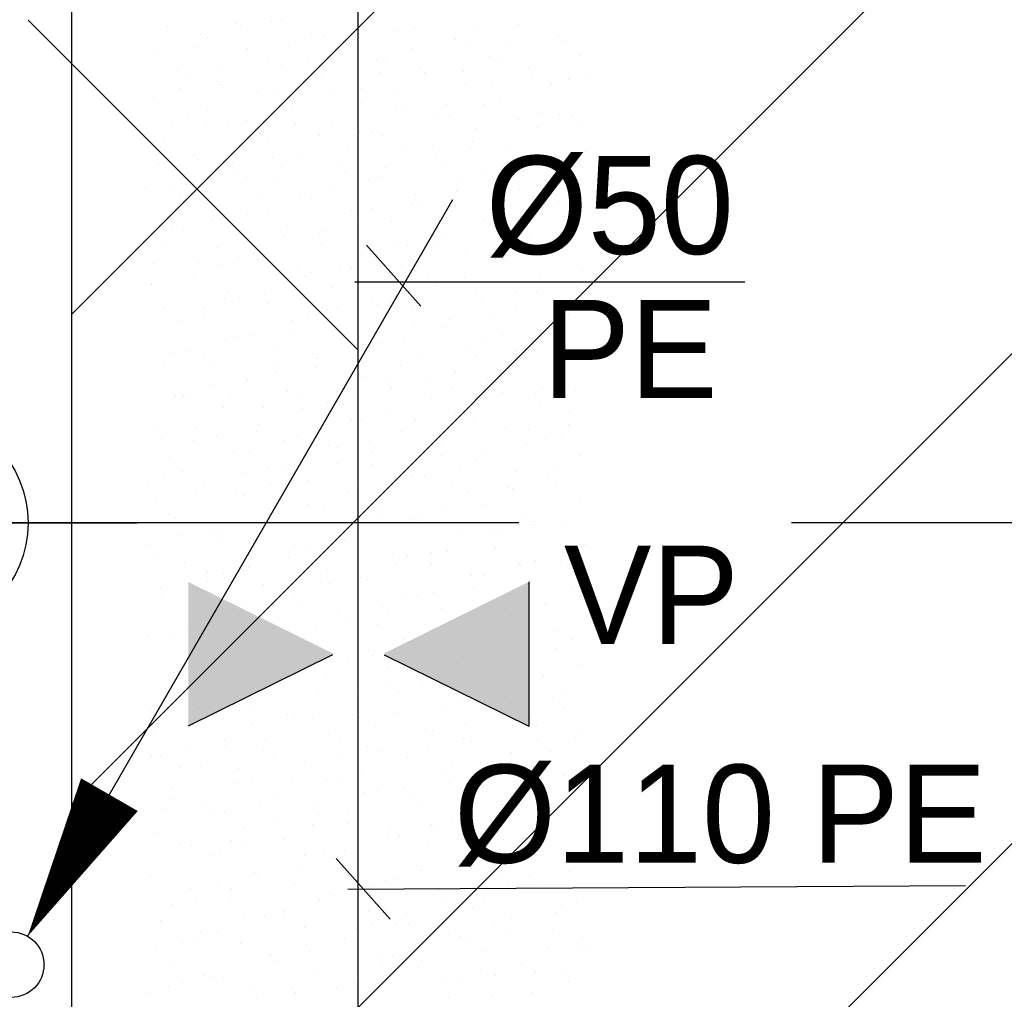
# Model space of a CAD drawing. Extents: x 9010 to 343255, y 15280 to 659207.
# Tile 24 of 76: x 83437 to 85243, y 28554 to 30350. Entities that reach past the tile are written whole.
import ezdxf

# ---------------------------------------------------------------- set-up
doc = ezdxf.new("R2010")
doc.units = 0
doc.header["$LTSCALE"] = 100
for name, pattern in [('2322121', [2000, 1000, 1000]), ('CENTER2', [11.25, 7.5, -1.25, 1.25, -1.25]), ('CENTER4', [5, 3.125, -0.625, 0.625, -0.625]), ('CENTERX2', [40, 25, -5, 5, -5])]:
    doc.linetypes.add(name, pattern=pattern)
doc.layers.get('0').update_dxf_attribs({"linetype": 'CONTINUOUS'})
for name, color, linetype in [('15', 6, 'CONTINUOUS'), ('BOUW', 8, 'CONTINUOUS'), ('PAAL_CONT', 1, 'CONTINUOUS'), ('PAAL_HART', 7, 'CONTINUOUS'), ('PAAL_TEKST', 2, 'CONTINUOUS'), ('STRAMIEN', 1, 'CENTER2'), ('WL524---', 4, 'CONTINUOUS'), ('WL5627--', 4, 'CONTINUOUS'), ('WL570---', 3, 'CONTINUOUS'), ('WL570---_HARTLIJN', 7, 'CONTINUOUS'), ('WM521---', 1, 'CONTINUOUS')]:
    doc.layers.add(name, color=color, linetype=linetype)
doc.styles.add('BURO-018', font='BUROFONT.shx', dxfattribs={"height": 180})
doc.styles.add('VAR', font='STRUCT01.shx')

# ---------------------------------------------------------------- blocks, each defined once
blk = doc.blocks.new('K-PAAL8')
at = {"layer": 'PAAL_CONT'}
blk.add_circle((0, 0), 0.5, dxfattribs=at)
at = {"layer": 'PAAL_HART'}
for p, q in [((0, -1), (0, 1)), ((-1, 0), (1, 0))]:
    blk.add_line(p, q, dxfattribs=at)
at = {"layer": 'PAAL_TEKST', "style": 'VAR', "flags": 1}
for tag, p in [('AFHAKHOOGTE', (0.4015, 0.5157)), ('INHEINIVO', (0.4015, 0.2007)), ('LENGTE', (0.4015, -0.1143)), ('NUMMER', (0.4015, -0.4293))]:
    blk.add_attdef(tag, p, '', height=0.2, dxfattribs=at)
blk = doc.blocks.new('LDV3121')
at = {"color": 0, "linetype": 'CONTINUOUS'}
blk.add_line((0.25, 0.433), (6.75, 11.691), dxfattribs=at)
blk.add_lwpolyline([(0.25, 0.433, 0, 1, 0), (1.5, 2.598, 1, 1, 0)], format="xyseb", dxfattribs=at)
blk.add_circle((0, 0), 0.5, dxfattribs=at)

msp = doc.modelspace()

# ---------------------------------------------------------------- hatches: boundary and pattern name
at = {"layer": '15'}
h = msp.add_hatch(dxfattribs=at)
h.set_pattern_fill('ANSI31', color=8, scale=200, style=0)
h.set_pattern_definition([(45, (32852.9, 25827.6), (-449.013, 449.013), [])])
h.paths.add_polyline_path([(83532.9, 52927.6), (89143.2, 52927.6), (89143.2, 54927.6), (83532.9, 54927.6), (83532.9, 59077.6), (65252.9, 59077.6), (65252.9, 83077.6), (67752.9, 83077.6), (67752.9, 61277.6), (72752.9, 61277.6), (72752.9, 66021.3), (73678.4, 66021.3), (73678.4, 73400.3), (76678.4, 73400.3), (76678.4, 61277.6), (82952.9, 61277.6), (82952.9, 81942.7), (87952.9, 81942.7), (87952.9, 70627.6), (93268.6, 70627.6), (93268.6, 61027.6), (99172.9, 61027.6), (99172.9, 58527.6), (93268.6, 58527.6), (93268.6, 52927.6), (99022.9, 52927.6), (99022.9, 49227.6), (93268.6, 49227.6), (93268.6, 42227.6), (99022.9, 42227.6), (99022.9, 39227.6), (93722.9, 39227.6), (93722.9, 36227.6), (99022.9, 36227.6), (99022.9, 33227.6), (93722.9, 33227.6), (93722.9, 26257.8), (90152.9, 26257.8), (90152.9, 26107.6), (83532.9, 26107.6), (83532.9, 39227.6), (88032.9, 39227.6), (88032.9, 49227.6), (83532.9, 49227.6)])
at = {"layer": 'WL570---'}
h = msp.add_hatch(color=1, dxfattribs=at)
h.paths.add_polyline_path([(83746.4, 29319.4), (84011.2, 29188.6), (83746.4, 29188.6)])
h.paths.add_polyline_path([(83746.4, 29188.6), (84011.2, 29188.6), (84011.2, 29186), (83746.4, 29055.2)])
h = msp.add_hatch(color=1, dxfattribs=at)
h.paths.add_polyline_path([(84370.7, 29319.4), (84105.9, 29188.6), (84370.7, 29188.6)])
h.paths.add_polyline_path([(84370.7, 29188.6), (84105.9, 29188.6), (84105.9, 29186), (84370.7, 29055.2)])

# ---------------------------------------------------------------- linework, layer by layer
at = {"layer": 'BOUW', "linetype": 'CONTINUOUS'}
for points in [[(90152.9, 26107.6), (83532.9, 26107.6), (83532.9, 54327.6), (89142.9, 54327.6)], [(93268.6, 49227.6), (93268.6, 42227.6), (99022.9, 42227.6), (99022.9, 39227.6), (93722.9, 39227.6), (93722.9, 36227.6), (99022.9, 36227.6), (99022.9, 33227.6), (93722.9, 33227.6), (93722.9, 26257.8), (90152.9, 26257.8), (90152.9, 26107.6), (83532.9, 26107.6), (83532.9, 39227.6), (88032.9, 39227.6), (88032.9, 49227.6)]]:
    msp.add_lwpolyline(points, dxfattribs=at)
at = {"layer": 'STRAMIEN', "linetype": 'CENTERX2'}
msp.add_line((100352.9, 29427.6), (78852.9, 29427.6), dxfattribs=at)
at = {"layer": 'WL524---', "color": 4, "linetype": '2322121'}
for p, q in [((84057.8, 27105.9), (84057.8, 39738.9)), ((84057.8, 29744.2), (83452.8, 30349.2))]:
    msp.add_line(p, q, dxfattribs=at)
at = {"layer": 'WL5627--', "color": 6}
for p, q in [((83708.7, 30338.2), (83708.7, 30338.2)), ((83833.7, 30343.1), (83833.7, 30343.1)), ((83843, 30339.4), (83843, 30339.4)), ((83899.1, 30346.5), (83899.1, 30346.5)), ((83917, 30347.8), (83917, 30347.8)), ((84162.1, 30333.6), (84162.1, 30333.6)), ((84277.3, 30334.9), (84277.3, 30334.9)), ((84352.5, 30341.9), (84352.5, 30341.9)), ((83769.4, 30323.5), (83769.4, 30323.5)), ((83781.2, 30317.1), (83781.2, 30317.1)), ((83971.6, 30325.4), (83971.6, 30325.4)), ((83994.4, 30320.3), (83994.4, 30320.3)), ((84049.8, 30320.9), (84049.8, 30320.9)), ((84123.8, 30329.2), (84123.8, 30329.2)), ((84426.1, 30322), (84426.1, 30322)), ((83758.1, 30299.1), (83758.1, 30299.1)), ((83854.7, 30297.1), (83854.7, 30297.1)), ((83930.1, 30300.7), (83930.1, 30300.7)), ((84045.2, 30305.4), (84045.2, 30305.4)), ((84155.1, 30297.5), (84155.1, 30297.5)), ((84235.6, 30313.7), (84235.6, 30313.7)), ((84256.7, 30302.3), (84256.7, 30302.3)), ((84330.6, 30310.7), (84330.6, 30310.7)), ((84438, 30312.1), (84438, 30312.1)), ((83684.1, 30290.7), (83684.1, 30290.7)), ((83964.9, 30280.5), (83964.9, 30280.5)), ((84298.5, 30281.9), (84298.5, 30281.9)), ((84463.5, 30283.8), (84463.5, 30283.8)), ((83807.9, 30263.3), (83807.9, 30263.3)), ((83890.9, 30272.1), (83890.9, 30272.1)), ((83917.5, 30265.3), (83917.5, 30265.3)), ((84090.8, 30277.9), (84090.8, 30277.9)), ((84108, 30273.6), (84108, 30273.6)), ((84171.7, 30262), (84171.7, 30262)), ((84315.8, 30274.7), (84315.8, 30274.7)), ((84371, 30260.7), (84371, 30260.7)), ((83727.1, 30257), (83727.1, 30257)), ((83743.7, 30243.7), (83743.7, 30243.7)), ((83990, 30244.2), (83990, 30244.2)), ((84097.8, 30253.6), (84097.8, 30253.6)), ((84180.5, 30252.5), (84180.5, 30252.5)), ((84251.5, 30255), (84251.5, 30255)), ((84378.5, 30243.4), (84378.5, 30243.4)), ((84476.5, 30251.9), (84476.5, 30251.9)), ((83799.6, 30235.9), (83799.6, 30235.9)), ((83806, 30231.8), (83806, 30231.8)), ((83968.6, 30240.5), (83968.6, 30240.5)), ((84063.6, 30224.2), (84063.6, 30224.2)), ((84254, 30232.5), (84254, 30232.5)), ((84304.6, 30235), (84304.6, 30235)), ((84412.2, 30232.2), (84412.2, 30232.2)), ((84444.5, 30240.8), (84444.5, 30240.8)), ((83682.7, 30207.7), (83682.7, 30207.7)), ((83732, 30223.4), (83732, 30223.4)), ((83873.1, 30216), (83873.1, 30216)), ((83904.3, 30220.8), (83904.3, 30220.8)), ((84012.8, 30213.3), (84012.8, 30213.3)), ((84129.3, 30217.7), (84129.3, 30217.7)), ((83938.8, 30204.9), (83938.8, 30204.9)), ((84065, 30198), (84065, 30198)), ((84126.4, 30192.4), (84126.4, 30192.4)), ((84219.6, 30194.7), (84219.6, 30194.7)), ((84290, 30194.9), (84290, 30194.9)), ((84316.9, 30200.7), (84316.9, 30200.7)), ((83745.5, 30175.9), (83745.5, 30175.9)), ((83782.1, 30183.5), (83782.1, 30183.5)), ((83936, 30184.1), (83936, 30184.1)), ((84145.7, 30186.3), (84145.7, 30186.3)), ((84198.9, 30171.3), (84198.9, 30171.3)), ((84225.7, 30175.2), (84225.7, 30175.2)), ((84389.4, 30179.6), (84389.4, 30179.6)), ((84426.5, 30176.2), (84426.5, 30176.2)), ((84450.7, 30172), (84450.7, 30172)), ((83717.9, 30163.8), (83717.9, 30163.8)), ((83779.9, 30156.2), (83779.9, 30156.2)), ((83818, 30154.7), (83818, 30154.7)), ((83853.9, 30164.5), (83853.9, 30164.5)), ((83942.8, 30160.7), (83942.8, 30160.7)), ((84008.4, 30163), (84008.4, 30163)), ((84352.5, 30167.8), (84352.5, 30167.8)), ((84386.4, 30152.4), (84386.4, 30152.4)), ((84462.9, 30159.6), (84462.9, 30159.6)), ((83878.6, 30141), (83878.6, 30141)), ((83891.5, 30134.8), (83891.5, 30134.8)), ((83986.7, 30137.6), (83986.7, 30137.6)), ((84060.7, 30146), (84060.7, 30146)), ((84082, 30143.1), (84082, 30143.1)), ((84103.5, 30137.9), (84103.5, 30137.9)), ((84272.5, 30151.4), (84272.5, 30151.4)), ((83695, 30115.8), (83695, 30115.8)), ((83701.1, 30126.5), (83701.1, 30126.5)), ((84039.3, 30118.2), (84039.3, 30118.2)), ((84193.6, 30119.1), (84193.6, 30119.1)), ((84267.5, 30127.4), (84267.5, 30127.4)), ((84335.3, 30119.5), (84335.3, 30119.5)), ((83756.3, 30103.7), (83756.3, 30103.7)), ((83954.4, 30103), (83954.4, 30103)), ((84144.8, 30111.2), (84144.8, 30111.2)), ((84264.2, 30115), (84264.2, 30115)), ((84400.4, 30100.5), (84400.4, 30100.5)), ((84407.8, 30098.4), (84407.8, 30098.4)), ((84474.4, 30108.9), (84474.4, 30108.9)), ((83692.1, 30084), (83692.1, 30084)), ((83763.9, 30094.7), (83763.9, 30094.7)), ((83827.8, 30088.9), (83827.8, 30088.9)), ((83901.8, 30097.3), (83901.8, 30097.3)), ((83917, 30080.8), (83917, 30080.8)), ((84026.9, 30081.8), (84026.9, 30081.8)), ((84199.9, 30095.4), (84199.9, 30095.4)), ((84217.3, 30090.1), (84217.3, 30090.1)), ((84424.9, 30092.2), (84424.9, 30092.2)), ((83836.4, 30073.6), (83836.4, 30073.6)), ((84034.7, 30070.3), (84034.7, 30070.3)), ((84100.4, 30061.9), (84100.4, 30061.9)), ((84108.6, 30078.7), (84108.6, 30078.7)), ((84290.9, 30070.2), (84290.9, 30070.2)), ((84360.6, 30072.6), (84360.6, 30072.6)), ((83719.5, 30045.3), (83719.5, 30045.3)), ((83742.9, 30048.6), (83742.9, 30048.6)), ((83852.8, 30061.2), (83852.8, 30061.2)), ((83909.9, 30053.6), (83909.9, 30053.6)), ((84077.7, 30058), (84077.7, 30058)), ((84241.5, 30051.8), (84241.5, 30051.8)), ((84315.4, 30060.2), (84315.4, 30060.2)), ((83668.9, 30040.2), (83668.9, 30040.2)), ((83949.7, 30030), (83949.7, 30030)), ((84013.5, 30038.4), (84013.5, 30038.4)), ((84163.3, 30030.1), (84163.3, 30030.1)), ((84238.4, 30035.2), (84238.4, 30035.2)), ((84353.7, 30038.4), (84353.7, 30038.4)), ((84448.3, 30033.3), (84448.3, 30033.3)), ((83730.6, 30023.8), (83730.6, 30023.8)), ((83782.3, 30013.5), (83782.3, 30013.5)), ((83875.7, 30021.6), (83875.7, 30021.6)), ((83972.8, 30021.8), (83972.8, 30021.8)), ((84156.5, 30011.5), (84156.5, 30011.5)), ((84174.2, 30015.6), (84174.2, 30015.6)), ((84235.7, 30008.9), (84235.7, 30008.9)), ((84399.1, 30012.4), (84399.1, 30012.4)), ((84426.2, 30017.2), (84426.2, 30017.2)), ((83854.8, 29992.4), (83854.8, 29992.4)), ((83891.2, 30001), (83891.2, 30001)), ((84045.3, 30000.7), (84045.3, 30000.7)), ((84082.6, 30003.1), (84082.6, 30003.1)), ((84334.8, 29992.7), (84334.8, 29992.7)), ((84363.4, 29992.9), (84363.4, 29992.9)), ((83716.8, 29972.9), (83716.8, 29972.9)), ((83790.8, 29981.3), (83790.8, 29981.3)), ((83827, 29981.4), (83827, 29981.4)), ((83928.4, 29972.4), (83928.4, 29972.4)), ((84051.9, 29978.2), (84051.9, 29978.2)), ((84118.8, 29980.7), (84118.8, 29980.7)), ((84289.4, 29984.5), (84289.4, 29984.5)), ((84309.3, 29989), (84309.3, 29989)), ((83737.9, 29964.2), (83737.9, 29964.2)), ((83923.7, 29954.4), (83923.7, 29954.4)), ((83987.7, 29958.5), (83987.7, 29958.5)), ((83997.6, 29962.7), (83997.6, 29962.7)), ((84212.6, 29955.4), (84212.6, 29955.4)), ((84372.1, 29957.2), (84372.1, 29957.2)), ((83704.8, 29944), (83704.8, 29944)), ((83991.2, 29940.6), (83991.2, 29940.6)), ((84130.5, 29935.8), (84130.5, 29935.8)), ((84148.4, 29935.7), (84148.4, 29935.7)), ((84181.7, 29948.9), (84181.7, 29948.9)), ((84204.4, 29944.2), (84204.4, 29944.2)), ((84444.6, 29936.1), (84444.6, 29936.1)), ((83800.7, 29932.3), (83800.7, 29932.3)), ((83865.5, 29921.2), (83865.5, 29921.2)), ((84063.7, 29919.5), (84063.7, 29919.5)), ((84254.2, 29927.8), (84254.2, 29927.8)), ((84337.3, 29917.3), (84337.3, 29917.3)), ((84373.3, 29932.6), (84373.3, 29932.6)), ((84411.3, 29925.7), (84411.3, 29925.7)), ((83682.8, 29902.9), (83682.8, 29902.9)), ((83764.7, 29905.7), (83764.7, 29905.7)), ((83801.2, 29901.5), (83801.2, 29901.5)), ((83838.7, 29914), (83838.7, 29914)), ((83873.2, 29911.2), (83873.2, 29911.2)), ((84137.2, 29899.6), (84137.2, 29899.6)), ((84309.1, 29912.9), (84309.1, 29912.9)), ((84327.7, 29907.8), (84327.7, 29907.8)), ((83756.3, 29883), (83756.3, 29883)), ((83946.8, 29891.3), (83946.8, 29891.3)), ((83971.6, 29887.1), (83971.6, 29887.1)), ((84026.2, 29898.4), (84026.2, 29898.4)), ((84045.5, 29895.5), (84045.5, 29895.5)), ((84469.8, 29890.1), (84469.8, 29890.1)), ((83679, 29864.2), (83679, 29864.2)), ((83679.8, 29865.3), (83679.8, 29865.3)), ((83961.9, 29878.7), (83961.9, 29878.7)), ((84178.4, 29868.6), (84178.4, 29868.6)), ((84186.8, 29875.6), (84186.8, 29875.6)), ((84200.1, 29867.7), (84200.1, 29867.7)), ((84252.4, 29876.9), (84252.4, 29876.9)), ((84390.6, 29876), (84390.6, 29876)), ((83819.2, 29851.2), (83819.2, 29851.2)), ((83886.6, 29846.8), (83886.6, 29846.8)), ((84009.6, 29859.4), (84009.6, 29859.4)), ((84122.6, 29855.9), (84122.6, 29855.9)), ((84272.6, 29846.6), (84272.6, 29846.6)), ((84347.5, 29852.7), (84347.5, 29852.7)), ((84385.2, 29850), (84385.2, 29850)), ((84459.2, 29858.4), (84459.2, 29858.4)), ((84463, 29854.9), (84463, 29854.9)), ((83812.6, 29838.4), (83812.6, 29838.4)), ((83839.7, 29841.4), (83839.7, 29841.4)), ((83891.6, 29830), (83891.6, 29830)), ((84082.1, 29838.3), (84082.1, 29838.3)), ((84093.4, 29828.2), (84093.4, 29828.2)), ((84283.3, 29833.1), (84283.3, 29833.1)), ((84346.1, 29826.7), (84346.1, 29826.7)), ((83701.2, 29821.8), (83701.2, 29821.8)), ((83775.4, 29821.7), (83775.4, 29821.7)), ((83965.2, 29810.1), (83965.2, 29810.1)), ((84000.4, 29818.5), (84000.4, 29818.5)), ((84019.5, 29819.8), (84019.5, 29819.8)), ((84155.7, 29818.4), (84155.7, 29818.4)), ((84300.3, 29809.7), (84300.3, 29809.7)), ((84444, 29810.3), (84444, 29810.3)), ((83727.7, 29798.1), (83727.7, 29798.1)), ((83774.7, 29801.8), (83774.7, 29801.8)), ((83936.1, 29798.9), (83936.1, 29798.9)), ((84161.1, 29795.7), (84161.1, 29795.7)), ((84226.3, 29801.3), (84226.3, 29801.3)), ((84409, 29794.8), (84409, 29794.8)), ((83934.5, 29779.5), (83934.5, 29779.5)), ((84028, 29778.3), (84028, 29778.3)), ((84096.8, 29776.1), (84096.8, 29776.1)), ((84218.5, 29786.6), (84218.5, 29786.6)), ((84321.8, 29772.9), (84321.8, 29772.9)), ((84433.1, 29782.7), (84433.1, 29782.7)), ((83813.9, 29761.5), (83813.9, 29761.5)), ((83837.6, 29770), (83837.6, 29770)), ((83860.6, 29771.1), (83860.6, 29771.1)), ((84100.5, 29757.2), (84100.5, 29757.2)), ((84141.3, 29761), (84141.3, 29761)), ((84291, 29765.4), (84291, 29765.4)), ((83719.6, 29740.6), (83719.6, 29740.6)), ((83749.6, 29741.9), (83749.6, 29741.9)), ((83910.1, 29748.9), (83910.1, 29748.9)), ((83974.6, 29738.7), (83974.6, 29738.7)), ((84067.4, 29752.6), (84067.4, 29752.6)), ((84174.1, 29737.2), (84174.1, 29737.2)), ((84257.5, 29753.3), (84257.5, 29753.3)), ((84348.2, 29742.4), (84348.2, 29742.4)), ((84364.5, 29745.5), (84364.5, 29745.5)), ((83701.6, 29722.4), (83701.6, 29722.4)), ((83775.6, 29730.8), (83775.6, 29730.8)), ((83793.1, 29720.6), (83793.1, 29720.6)), ((83910.3, 29719.1), (83910.3, 29719.1)), ((83983.6, 29728.9), (83983.6, 29728.9)), ((84274.2, 29734), (84274.2, 29734)), ((84418.2, 29730.4), (84418.2, 29730.4)), ((83908.5, 29703.9), (83908.5, 29703.9)), ((83982.4, 29712.2), (83982.4, 29712.2)), ((84135.3, 29715.9), (84135.3, 29715.9)), ((84236.9, 29705.4), (84236.9, 29705.4)), ((84427.4, 29713.7), (84427.4, 29713.7)), ((83856, 29688.8), (83856, 29688.8)), ((84046.5, 29697.1), (84046.5, 29697.1)), ((84071, 29696.3), (84071, 29696.3)), ((84115.3, 29685.3), (84115.3, 29685.3)), ((84189.3, 29693.7), (84189.3, 29693.7)), ((84296, 29693.1), (84296, 29693.1)), ((84309.4, 29684.3), (84309.4, 29684.3)), ((83788.1, 29681.7), (83788.1, 29681.7)), ((83928.5, 29667.7), (83928.5, 29667.7)), ((84118.9, 29676), (84118.9, 29676)), ((84231.7, 29673.4), (84231.7, 29673.4)), ((84322.1, 29666.8), (84322.1, 29666.8)), ((84383, 29664.3), (84383, 29664.3)), ((84396.1, 29675.1), (84396.1, 29675.1)), ((84456.7, 29670.3), (84456.7, 29670.3)), ((83723.8, 29662.1), (83723.8, 29662.1)), ((83738, 29659.4), (83738, 29659.4)), ((83749.6, 29655.1), (83749.6, 29655.1)), ((83823.5, 29663.5), (83823.5, 29663.5)), ((83948.8, 29658.9), (83948.8, 29658.9)), ((84002, 29647.8), (84002, 29647.8)), ((84192.5, 29656), (84192.5, 29656)), ((84392.4, 29650.6), (84392.4, 29650.6)), ((83811.6, 29639.5), (83811.6, 29639.5)), ((83884.5, 29639.2), (83884.5, 29639.2)), ((83956.4, 29636.6), (83956.4, 29636.6)), ((84030.3, 29645), (84030.3, 29645)), ((84109.5, 29636.1), (84109.5, 29636.1)), ((84445.8, 29632.5), (84445.8, 29632.5)), ((84045.2, 29616.4), (84045.2, 29616.4)), ((84064.9, 29615.9), (84064.9, 29615.9)), ((84163.2, 29618.1), (84163.2, 29618.1)), ((84237.2, 29626.4), (84237.2, 29626.4)), ((84255.3, 29624.2), (84255.3, 29624.2)), ((84270.2, 29613.3), (84270.2, 29613.3)), ((83683.9, 29599.4), (83683.9, 29599.4)), ((83762.3, 29601.9), (83762.3, 29601.9)), ((83871.4, 29596.3), (83871.4, 29596.3)), ((83874.4, 29607.7), (83874.4, 29607.7)), ((84137.4, 29594.8), (84137.4, 29594.8)), ((84205.9, 29593.6), (84205.9, 29593.6)), ((84327.8, 29603.1), (84327.8, 29603.1)), ((84370, 29599.5), (84370, 29599.5)), ((84444, 29607.9), (84444, 29607.9)), ((83698, 29582.2), (83698, 29582.2)), ((83756.4, 29578.2), (83756.4, 29578.2)), ((83797.5, 29587.9), (83797.5, 29587.9)), ((83923, 29579.1), (83923, 29579.1)), ((83946.9, 29586.5), (83946.9, 29586.5)), ((84078.3, 29577.7), (84078.3, 29577.7)), ((84210.9, 29574.9), (84210.9, 29574.9)), ((84401.4, 29583.2), (84401.4, 29583.2)), ((84430.9, 29590.4), (84430.9, 29590.4)), ((83830, 29558.3), (83830, 29558.3)), ((83858.7, 29559.4), (83858.7, 29559.4)), ((84004.3, 29569.3), (84004.3, 29569.3)), ((84020.4, 29566.6), (84020.4, 29566.6)), ((84083.7, 29556.2), (84083.7, 29556.2)), ((84285.1, 29559.2), (84285.1, 29559.2)), ((84366.6, 29570.8), (84366.6, 29570.8)), ((83712.5, 29547.5), (83712.5, 29547.5)), ((84211.1, 29550.8), (84211.1, 29550.8)), ((84273.8, 29543), (84273.8, 29543)), ((84464.2, 29551.3), (84464.2, 29551.3)), ((83736.5, 29522), (83736.5, 29522)), ((83845.4, 29520.6), (83845.4, 29520.6)), ((83892.8, 29526.5), (83892.8, 29526.5)), ((83919.3, 29529), (83919.3, 29529)), ((84019.4, 29536.6), (84019.4, 29536.6)), ((84083.3, 29534.8), (84083.3, 29534.8)), ((84244.4, 29533.4), (84244.4, 29533.4)), ((84346.2, 29521.9), (84346.2, 29521.9)), ((84418, 29532.2), (84418, 29532.2)), ((83672.3, 29502.4), (83672.3, 29502.4)), ((83702.4, 29518.2), (83702.4, 29518.2)), ((83965.3, 29505.4), (83965.3, 29505.4)), ((84052.2, 29502.1), (84052.2, 29502.1)), ((84126.2, 29510.5), (84126.2, 29510.5)), ((84155.8, 29513.6), (84155.8, 29513.6)), ((84180.1, 29513.8), (84180.1, 29513.8)), ((84405.1, 29510.6), (84405.1, 29510.6)), ((84419.8, 29502), (84419.8, 29502)), ((83774.8, 29497.1), (83774.8, 29497.1)), ((83897.2, 29499.2), (83897.2, 29499.2)), ((84038.9, 29485.4), (84038.9, 29485.4)), ((84229.3, 29493.7), (84229.3, 29493.7)), ((84259, 29483.5), (84259, 29483.5)), ((84333, 29491.9), (84333, 29491.9)), ((84340.8, 29491), (84340.8, 29491)), ((83686.5, 29471.9), (83686.5, 29471.9)), ((83760.4, 29480.3), (83760.4, 29480.3)), ((83833, 29479.6), (83833, 29479.6)), ((83848.4, 29477.1), (83848.4, 29477.1)), ((84057.9, 29476.4), (84057.9, 29476.4)), ((83893.3, 29453.4), (83893.3, 29453.4)), ((83967.2, 29461.7), (83967.2, 29461.7)), ((83993.6, 29456.8), (83993.6, 29456.8)), ((84101.7, 29453.6), (84101.7, 29453.6)), ((84218.6, 29453.6), (84218.6, 29453.6)), ((84292.2, 29461.9), (84292.2, 29461.9)), ((84465.9, 29465), (84465.9, 29465)), ((83710.7, 29442.2), (83710.7, 29442.2)), ((83720.8, 29437), (83720.8, 29437)), ((83911.2, 29445.3), (83911.2, 29445.3)), ((84100.1, 29434.8), (84100.1, 29434.8)), ((84154.3, 29434), (84154.3, 29434)), ((84174.1, 29443.2), (84174.1, 29443.2)), ((84174.2, 29432.5), (84174.2, 29432.5)), ((84364.6, 29440.7), (84364.6, 29440.7)), ((84379.3, 29430.8), (84379.3, 29430.8)), ((83793.3, 29415.9), (83793.3, 29415.9)), ((83808.3, 29413), (83808.3, 29413)), ((83871.4, 29419.4), (83871.4, 29419.4)), ((83983.7, 29424.2), (83983.7, 29424.2)), ((84247.7, 29412.5), (84247.7, 29412.5)), ((84306.9, 29416.3), (84306.9, 29416.3)), ((84380.9, 29424.6), (84380.9, 29424.6)), ((84438.2, 29420.8), (84438.2, 29420.8)), ((83734.4, 29404.6), (83734.4, 29404.6)), ((83807.2, 29399.8), (83807.2, 29399.8)), ((83866.8, 29396), (83866.8, 29396)), ((84015.2, 29394.5), (84015.2, 29394.5)), ((84032.1, 29396.6), (84032.1, 29396.6)), ((84057.3, 29404.2), (84057.3, 29404.2)), ((84315, 29411.1), (84315, 29411.1)), ((83676.3, 29387.7), (83676.3, 29387.7)), ((83941.2, 29386.1), (83941.2, 29386.1)), ((83967.9, 29376.9), (83967.9, 29376.9)), ((84222, 29375.9), (84222, 29375.9)), ((84310.6, 29380.7), (84310.6, 29380.7)), ((84475.7, 29388.3), (84475.7, 29388.3)), ((83684.9, 29362.4), (83684.9, 29362.4)), ((83929.7, 29364.1), (83929.7, 29364.1)), ((84120.1, 29372.4), (84120.1, 29372.4)), ((84148, 29367.5), (84148, 29367.5)), ((84192.8, 29373.8), (84192.8, 29373.8)), ((84383.1, 29359.6), (84383.1, 29359.6)), ((84428.8, 29357.4), (84428.8, 29357.4)), ((83739.2, 29355.9), (83739.2, 29355.9)), ((83845.6, 29339.6), (83845.6, 29339.6)), ((83856.2, 29345.8), (83856.2, 29345.8)), ((84002.1, 29343), (84002.1, 29343)), ((84128.5, 29354.1), (84128.5, 29354.1)), ((84192.6, 29351.3), (84192.6, 29351.3)), ((84353.5, 29351), (84353.5, 29351)), ((84354.9, 29349), (84354.9, 29349)), ((84456.6, 29339.6), (84456.6, 29339.6)), ((83782.3, 29337.4), (83782.3, 29337.4)), ((83811.7, 29334.7), (83811.7, 29334.7)), ((84063.1, 29327.2), (84063.1, 29327.2)), ((84075.7, 29323.1), (84075.7, 29323.1)), ((84266.2, 29331.4), (84266.2, 29331.4)), ((84289.2, 29331.3), (84289.2, 29331.3)), ((83694.8, 29306.5), (83694.8, 29306.5)), ((83781.4, 29319.9), (83781.4, 29319.9)), ((83885.2, 29314.8), (83885.2, 29314.8)), ((83989.1, 29318.8), (83989.1, 29318.8)), ((84006.3, 29316.8), (84006.3, 29316.8)), ((84269.9, 29308.7), (84269.9, 29308.7)), ((84449.9, 29308.5), (84449.9, 29308.5)), ((83697.3, 29297), (83697.3, 29297)), ((83942.1, 29297.1), (83942.1, 29297.1)), ((84138.5, 29291.2), (84138.5, 29291.2)), ((84167, 29293.9), (84167, 29293.9)), ((84195.9, 29300.3), (84195.9, 29300.3)), ((84329, 29299.5), (84329, 29299.5)), ((84476.7, 29290.1), (84476.7, 29290.1)), ((83757.6, 29274.7), (83757.6, 29274.7)), ((83830.2, 29270.1), (83830.2, 29270.1)), ((83904.1, 29278.5), (83904.1, 29278.5)), ((83948.1, 29283), (83948.1, 29283)), ((84102.8, 29274.3), (84102.8, 29274.3)), ((84211, 29270.1), (84211, 29270.1)), ((84327.7, 29271.1), (84327.7, 29271.1)), ((84401.5, 29278.4), (84401.5, 29278.4)), ((84402.8, 29281.7), (84402.8, 29281.7)), ((83819.9, 29259.7), (83819.9, 29259.7)), ((83830.1, 29253.6), (83830.1, 29253.6)), ((84020.6, 29261.8), (84020.6, 29261.8)), ((84037, 29251.6), (84037, 29251.6)), ((84111, 29259.9), (84111, 29259.9)), ((84263.5, 29251.5), (84263.5, 29251.5)), ((84284.6, 29250.2), (84284.6, 29250.2)), ((84475, 29258.5), (84475, 29258.5)), ((83755.6, 29240.1), (83755.6, 29240.1)), ((83903.6, 29233.6), (83903.6, 29233.6)), ((83980.5, 29236.9), (83980.5, 29236.9)), ((84094.1, 29241.9), (84094.1, 29241.9)), ((84243.9, 29233), (84243.9, 29233)), ((84317.8, 29241.4), (84317.8, 29241.4)), ((83671.3, 29221.4), (83671.3, 29221.4)), ((83713.2, 29225.3), (83713.2, 29225.3)), ((83745.2, 29229.8), (83745.2, 29229.8)), ((83916.3, 29217.3), (83916.3, 29217.3)), ((84141.2, 29214.1), (84141.2, 29214.1)), ((84347.4, 29218.4), (84347.4, 29218.4)), ((84424.1, 29228.7), (84424.1, 29228.7)), ((84450.7, 29214.5), (84450.7, 29214.5)), ((83878.1, 29202.9), (83878.1, 29202.9)), ((83952.1, 29211.2), (83952.1, 29211.2)), ((83966.5, 29201.8), (83966.5, 29201.8)), ((84157, 29210.1), (84157, 29210.1)), ((84419.9, 29197.2), (84419.9, 29197.2)), ((83776, 29193.5), (83776, 29193.5)), ((83794.1, 29179.9), (83794.1, 29179.9)), ((84039, 29180.7), (84039, 29180.7)), ((84077, 29194.5), (84077, 29194.5)), ((84084.9, 29184.3), (84084.9, 29184.3)), ((84158.9, 29192.7), (84158.9, 29192.7)), ((84229.4, 29188.9), (84229.4, 29188.9)), ((84301.9, 29191.3), (84301.9, 29191.3)), ((83729.8, 29160.3), (83729.8, 29160.3)), ((83793.1, 29162.5), (83793.1, 29162.5)), ((83848.5, 29172.4), (83848.5, 29172.4)), ((84112.5, 29160.7), (84112.5, 29160.7)), ((84237.7, 29171.7), (84237.7, 29171.7)), ((84291.8, 29165.8), (84291.8, 29165.8)), ((84303, 29169), (84303, 29169)), ((84365.7, 29174.1), (84365.7, 29174.1)), ((84462.6, 29168.5), (84462.6, 29168.5)), ((83719.2, 29154.1), (83719.2, 29154.1)), ((83731.6, 29144.2), (83731.6, 29144.2)), ((83922.1, 29152.4), (83922.1, 29152.4)), ((83954.8, 29157.1), (83954.8, 29157.1)), ((84000, 29144), (84000, 29144)), ((84398.4, 29148.8), (84398.4, 29148.8)), ((83890.5, 29137.5), (83890.5, 29137.5)), ((83926, 29135.6), (83926, 29135.6)), ((84115.5, 29134.3), (84115.5, 29134.3)), ((84175.4, 29128.9), (84175.4, 29128.9)), ((84206.8, 29125.4), (84206.8, 29125.4)), ((84365.8, 29137.2), (84365.8, 29137.2)), ((83794.4, 29112.3), (83794.4, 29112.3)), ((83984.9, 29120.6), (83984.9, 29120.6)), ((84051.2, 29114.6), (84051.2, 29114.6)), ((84132.8, 29117), (84132.8, 29117)), ((84247.8, 29107.8), (84247.8, 29107.8)), ((84276.1, 29111.5), (84276.1, 29111.5)), ((84413.6, 29106.9), (84413.6, 29106.9)), ((84438.3, 29116.1), (84438.3, 29116.1)), ((83767.1, 29086.9), (83767.1, 29086.9)), ((83768.3, 29100.1), (83768.3, 29100.1)), ((83841.1, 29095.3), (83841.1, 29095.3)), ((83866.9, 29091.2), (83866.9, 29091.2)), ((84057.4, 29099.5), (84057.4, 29099.5)), ((84211.9, 29091.8), (84211.9, 29091.8)), ((84321.4, 29087.8), (84321.4, 29087.8)), ((84339.7, 29098.5), (84339.7, 29098.5)), ((84436.8, 29088.7), (84436.8, 29088.7)), ((83676.5, 29082.9), (83676.5, 29082.9)), ((83704, 29080.4), (83704, 29080.4)), ((83929, 29077.3), (83929, 29077.3)), ((83940.5, 29071.3), (83940.5, 29071.3)), ((83973.9, 29068.3), (83973.9, 29068.3)), ((84047.9, 29076.7), (84047.9, 29076.7)), ((84130.9, 29079.6), (84130.9, 29079.6)), ((84372.6, 29069), (84372.6, 29069)), ((83750, 29063), (83750, 29063)), ((83864.7, 29057.6), (83864.7, 29057.6)), ((84089.7, 29054.5), (84089.7, 29054.5)), ((84254.7, 29058.2), (84254.7, 29058.2)), ((84384.2, 29056), (84384.2, 29056)), ((83682.1, 29046.5), (83682.1, 29046.5)), ((84003.3, 29039.4), (84003.3, 29039.4)), ((84025.4, 29034.8), (84025.4, 29034.8)), ((84180.8, 29049.8), (84180.8, 29049.8)), ((84193.8, 29047.7), (84193.8, 29047.7)), ((84456.7, 29034.9), (84456.7, 29034.9)), ((84461.5, 29039.6), (84461.5, 29039.6)), ((83742.5, 29020.3), (83742.5, 29020.3)), ((83812.9, 29031.2), (83812.9, 29031.2)), ((83815, 29019.6), (83815, 29019.6)), ((83889, 29028), (83889, 29028)), ((84075.8, 29018.3), (84075.8, 29018.3)), ((84250.4, 29031.6), (84250.4, 29031.6)), ((84266.3, 29026.6), (84266.3, 29026.6)), ((84387.6, 29031.2), (84387.6, 29031.2)), ((83678.2, 29000.6), (83678.2, 29000.6)), ((83694.9, 29001.8), (83694.9, 29001.8)), ((83885.3, 29010), (83885.3, 29010)), ((83903.2, 28997.5), (83903.2, 28997.5)), ((84021.8, 29001.1), (84021.8, 29001.1)), ((84095.8, 29009.4), (84095.8, 29009.4)), ((84149.4, 28998.4), (84149.4, 28998.4)), ((84186.1, 29012), (84186.1, 29012)), ((84339.8, 29006.7), (84339.8, 29006.7)), ((84411, 29008.8), (84411, 29008.8)), ((83730, 28979.3), (83730, 28979.3)), ((83768.4, 28981.8), (83768.4, 28981.8)), ((83958.9, 28990.1), (83958.9, 28990.1)), ((84228.7, 28982.5), (84228.7, 28982.5)), ((84302.6, 28990.9), (84302.6, 28990.9)), ((84346.8, 28989.2), (84346.8, 28989.2)), ((83838.9, 28977.8), (83838.9, 28977.8)), ((83936.9, 28960.7), (83936.9, 28960.7)), ((84063.9, 28974.6), (84063.9, 28974.6)), ((84212.2, 28966.6), (84212.2, 28966.6)), ((84402.7, 28974.8), (84402.7, 28974.8)), ((84435.5, 28964), (84435.5, 28964)), ((83831.3, 28950), (83831.3, 28950)), ((83862.9, 28952.4), (83862.9, 28952.4)), ((83999.6, 28955), (83999.6, 28955)), ((84021.7, 28958.3), (84021.7, 28958.3)), ((84143.7, 28942.2), (84143.7, 28942.2)), ((84224.6, 28951.8), (84224.6, 28951.8)), ((84284.7, 28945.4), (84284.7, 28945.4)), ((84475.1, 28953.7), (84475.1, 28953.7)), ((83716.7, 28940.4), (83716.7, 28940.4)), ((83903.8, 28928.9), (83903.8, 28928.9)), ((84069.8, 28933.8), (84069.8, 28933.8)), ((84094.2, 28937.1), (84094.2, 28937.1)), ((84160.3, 28932.2), (84160.3, 28932.2)), ((84358.2, 28925.5), (84358.2, 28925.5)), ((84385.3, 28929), (84385.3, 28929)), ((83713.3, 28920.6), (83713.3, 28920.6)), ((83778, 28912), (83778, 28912)), ((83877.4, 28917.6), (83877.4, 28917.6)), ((83977.3, 28908.9), (83977.3, 28908.9)), ((84167.8, 28917.2), (84167.8, 28917.2)), ((84276.6, 28915.3), (84276.6, 28915.3)), ((84321, 28909.4), (84321, 28909.4)), ((84350.5, 28923.6), (84350.5, 28923.6)), ((83704, 28903.6), (83704, 28903.6)), ((83786.8, 28900.6), (83786.8, 28900.6)), ((83813.1, 28898), (83813.1, 28898)), ((83984.8, 28893.5), (83984.8, 28893.5)), ((84038.1, 28894.8), (84038.1, 28894.8)), ((84421.1, 28893.7), (84421.1, 28893.7)), ((83910.8, 28885.1), (83910.8, 28885.1)), ((83973.8, 28875.2), (83973.8, 28875.2)), ((84040.1, 28877.1), (84040.1, 28877.1)), ((84191.6, 28874.9), (84191.6, 28874.9)), ((84198.8, 28872), (84198.8, 28872)), ((84230.6, 28885.4), (84230.6, 28885.4)), ((83690.9, 28860.6), (83690.9, 28860.6)), ((83849.7, 28868.8), (83849.7, 28868.8)), ((84112.6, 28856), (84112.6, 28856)), ((84117.7, 28866.5), (84117.7, 28866.5)), ((84134.5, 28852.3), (84134.5, 28852.3)), ((84303.1, 28864.3), (84303.1, 28864.3)), ((84398.4, 28856.4), (84398.4, 28856.4)), ((83731.7, 28839.4), (83731.7, 28839.4)), ((83751.9, 28836.4), (83751.9, 28836.4)), ((83825.9, 28844.8), (83825.9, 28844.8)), ((83851.6, 28837.8), (83851.6, 28837.8)), ((83922.2, 28847.7), (83922.2, 28847.7)), ((84186.2, 28836), (84186.2, 28836)), ((84324.5, 28848), (84324.5, 28848)), ((84359.5, 28849.2), (84359.5, 28849.2)), ((84376.6, 28844.3), (84376.6, 28844.3)), ((83787.3, 28818.1), (83787.3, 28818.1)), ((83805.3, 28819.5), (83805.3, 28819.5)), ((83958.7, 28817.8), (83958.7, 28817.8)), ((83995.7, 28827.8), (83995.7, 28827.8)), ((84032.7, 28826.2), (84032.7, 28826.2)), ((84295.2, 28829.5), (84295.2, 28829.5)), ((84012.3, 28815), (84012.3, 28815)), ((84165.6, 28799.3), (84165.6, 28799.3)), ((84239.5, 28807.7), (84239.5, 28807.7)), ((84249, 28804.2), (84249, 28804.2)), ((84439.5, 28812.5), (84439.5, 28812.5)), ((84455.9, 28806.7), (84455.9, 28806.7)), ((83868.1, 28787.6), (83868.1, 28787.6)), ((83948, 28795.3), (83948, 28795.3)), ((84058.6, 28795.9), (84058.6, 28795.9)), ((84173, 28792.2), (84173, 28792.2)), ((84321.5, 28783.1), (84321.5, 28783.1)), ((84372.4, 28780.7), (84372.4, 28780.7)), ((84446.4, 28789.1), (84446.4, 28789.1)), ((83677.6, 28779.4), (83677.6, 28779.4)), ((83799.8, 28769.1), (83799.8, 28769.1)), ((83873.8, 28777.5), (83873.8, 28777.5)), ((83940.6, 28766.5), (83940.6, 28766.5)), ((84108.7, 28772.5), (84108.7, 28772.5)), ((84131, 28774.8), (84131, 28774.8)), ((84333.7, 28769.3), (84333.7, 28769.3)), ((84395.1, 28763.2), (84395.1, 28763.2)), ((83750.1, 28758.2), (83750.1, 28758.2)), ((83825.8, 28758), (83825.8, 28758)), ((84006.7, 28750.6), (84006.7, 28750.6)), ((84014.1, 28746.6), (84014.1, 28746.6)), ((84080.6, 28758.9), (84080.6, 28758.9)), ((84204.6, 28754.9), (84204.6, 28754.9)), ((84269.4, 28749.7), (84269.4, 28749.7)), ((83714.9, 28728.8), (83714.9, 28728.8)), ((83761.6, 28738.3), (83761.6, 28738.3)), ((83823.7, 28738.3), (83823.7, 28738.3)), ((83986.5, 28735.2), (83986.5, 28735.2)), ((84213.5, 28732), (84213.5, 28732)), ((84287.4, 28740.4), (84287.4, 28740.4)), ((84430.1, 28726.9), (84430.1, 28726.9)), ((84457.9, 28731.3), (84457.9, 28731.3)), ((83921.7, 28710.2), (83921.7, 28710.2)), ((83922.2, 28715.5), (83922.2, 28715.5)), ((84077, 28714.8), (84077, 28714.8)), ((84147.2, 28712.3), (84147.2, 28712.3)), ((84267.4, 28723), (84267.4, 28723)), ((84420.3, 28713.5), (84420.3, 28713.5)), ((83696.1, 28698.2), (83696.1, 28698.2)), ((83847.7, 28701.8), (83847.7, 28701.8)), ((83886.5, 28706.5), (83886.5, 28706.5)), ((84082.9, 28692.7), (84082.9, 28692.7)), ((84128.5, 28691.7), (84128.5, 28691.7)), ((84149.5, 28693.6), (84149.5, 28693.6)), ((84307.9, 28689.5), (84307.9, 28689.5)), ((84339.9, 28701.9), (84339.9, 28701.9)), ((83768.5, 28677.1), (83768.5, 28677.1)), ((83800, 28678.1), (83800, 28678.1)), ((83959, 28685.4), (83959, 28685.4)), ((84054.6, 28683.3), (84054.6, 28683.3)), ((84223, 28673.7), (84223, 28673.7)), ((84335.4, 28673.1), (84335.4, 28673.1)), ((84413.5, 28682), (84413.5, 28682)), ((83688.8, 28653.1), (83688.8, 28653.1)), ((83735.8, 28658.5), (83735.8, 28658.5)), ((83762.8, 28661.5), (83762.8, 28661.5)), ((83842.1, 28657.1), (83842.1, 28657.1)), ((83960.7, 28655.3), (83960.7, 28655.3)), ((84032.6, 28665.4), (84032.6, 28665.4)), ((84243.6, 28669.9), (84243.6, 28669.9)), ((84261.4, 28664.8), (84261.4, 28664.8)), ((84468.6, 28666.7), (84468.6, 28666.7)), ((83896.5, 28635.7), (83896.5, 28635.7)), ((83969.6, 28643), (83969.6, 28643)), ((84285.9, 28641.9), (84285.9, 28641.9)), ((84404.3, 28647.1), (84404.3, 28647.1)), ((84468.2, 28646.2), (84468.2, 28646.2)), ((84476.3, 28650.2), (84476.3, 28650.2)), ((83714.5, 28617), (83714.5, 28617)), ((83895.6, 28634.6), (83895.6, 28634.6)), ((83904.9, 28625.3), (83904.9, 28625.3)), ((84095.4, 28633.6), (84095.4, 28633.6)), ((84121.4, 28632.5), (84121.4, 28632.5)), ((84176.4, 28624.4), (84176.4, 28624.4)), ((84358.3, 28620.7), (84358.3, 28620.7)), ((83977.4, 28604.2), (83977.4, 28604.2)), ((84057.2, 28612.9), (84057.2, 28612.9)), ((84102.5, 28616), (84102.5, 28616)), ((84167.9, 28612.5), (84167.9, 28612.5)), ((84282.1, 28609.7), (84282.1, 28609.7)), ((84383.3, 28605.9), (84383.3, 28605.9)), ((84431.9, 28600.8), (84431.9, 28600.8)), ((83736.7, 28585.9), (83736.7, 28585.9)), ((83774.2, 28598.3), (83774.2, 28598.3)), ((83787, 28595.9), (83787, 28595.9)), ((83810.7, 28594.2), (83810.7, 28594.2)), ((84051, 28584.2), (84051, 28584.2)), ((84217.8, 28590), (84217.8, 28590)), ((84241.4, 28592.5), (84241.4, 28592.5)), ((84309.3, 28597.5), (84309.3, 28597.5)), ((84442.8, 28586.9), (84442.8, 28586.9)), ((83670, 28567.7), (83670, 28567.7)), ((83710, 28578.7), (83710, 28578.7)), ((83860.5, 28576), (83860.5, 28576)), ((83934.9, 28575.5), (83934.9, 28575.5)), ((83943.6, 28567.3), (83943.6, 28567.3)), ((84017.5, 28575.7), (84017.5, 28575.7)), ((84378.5, 28567.2), (84378.5, 28567.2)), ((83870.7, 28555.8), (83870.7, 28555.8)), ((84224.3, 28557.2), (84224.3, 28557.2)), ((84304.3, 28560.7), (84304.3, 28560.7))]:
    msp.add_line(p, q, dxfattribs=at)
at = {"layer": 'WL570---', "color": 1}
for p, q in [((84370.7, 29319.4), (84370.7, 29055.2)), ((84011.2, 29186), (83746.4, 29055.2)), ((84105.9, 29186), (84370.7, 29055.2))]:
    msp.add_line(p, q, dxfattribs=at)
at = {"layer": 'WL570---_HARTLIJN', "color": 1, "linetype": 'CONTINUOUS'}
for p, q in [((84073.5, 29936.5), (84172.7, 29825)), ((84767.1, 29869), (84052.2, 29869)), ((84017.5, 28812.5), (84116.6, 28701)), ((85171.5, 28762.5), (84039.3, 28755.9))]:
    msp.add_line(p, q, dxfattribs=at)

# ---------------------------------------------------------------- block references
at = {"layer": 'BOUW', "linetype": 'CONTINUOUS', "xscale": 400, "yscale": 400, "zscale": 400}
msp.add_blockref('K-PAAL8', (83252.9, 29427.6), dxfattribs=at)
at = {"layer": 'WL524---', "color": 2, "xscale": 120, "yscale": 120, "zscale": 120}
msp.add_blockref('LDV3121', (83421.9, 28617.7), dxfattribs=at)

# ---------------------------------------------------------------- texts
at = {"layer": 'WL570---', "color": 1, "style": 'BURO-018'}
msp.add_text('VP', height=180, dxfattribs=at).set_placement((84435.3, 29205.8))
at = {"layer": 'WL570---_HARTLIJN', "color": 1, "linetype": 'CENTER4', "style": 'BURO-018'}
for s, p in [('%%c50', (84292, 29920.5)), ('%%c110 PE', (84233.6, 28804.5))]:
    msp.add_text(s, height=180, dxfattribs=at).set_placement(p)
at = {"layer": 'WM521---', "color": 1, "style": 'BURO-018'}
msp.add_text('PE', height=180, dxfattribs=at).set_placement((84396, 29656.4))

doc.saveas('drawing.dxf')
